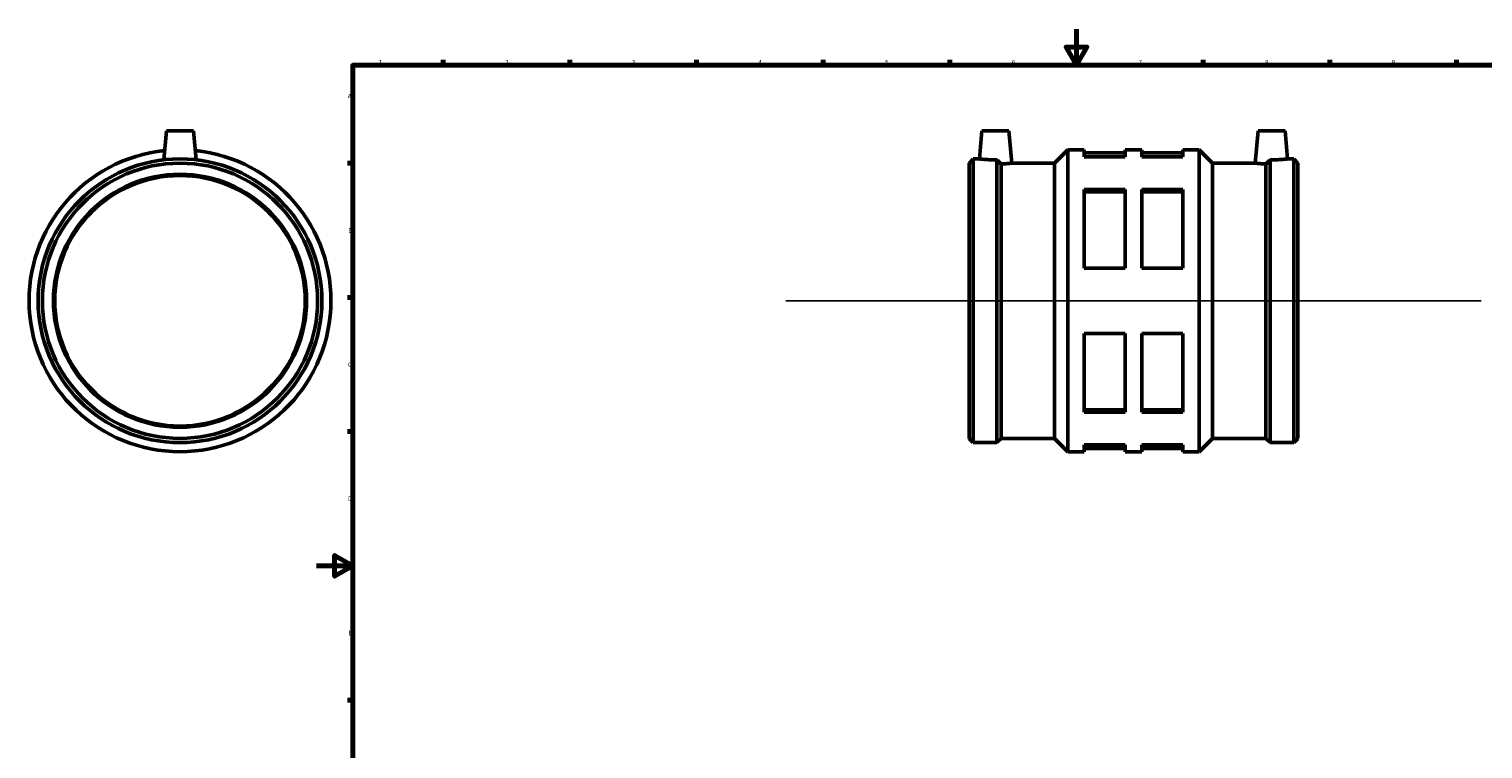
# Model space of a CAD drawing. Header units: millimetres. Extents: x -159 to 1082, y -211 to 1241.
# Tile 3 of 6: x -159 to 645, y 196 to 594. Entities that reach past the tile are written whole.
import ezdxf

# ---------------------------------------------------------------- set-up
doc = ezdxf.new("R2010")
doc.units = ezdxf.units.MM
for name, color, linetype, lineweight in [('Border (ISO)', 7, 'Continuous', 70), ('Sketch Geometry (ISO)', 7, 'Continuous', 25), ('Visible (ISO)', 7, 'Continuous', 50)]:
    doc.layers.add(name, color=color, linetype=linetype, lineweight=lineweight)
doc.styles.add('Note Text (ISO)', font='tahoma.ttf')

# ---------------------------------------------------------------- blocks, each defined once
blk = doc.blocks.new('Borders Default Border')
at = {"layer": 'Border (ISO)'}
for p, q in [((70.08, 574), (70.08, 576.9)), ((140.17, 574), (140.17, 576.9)), ((210.25, 574), (210.25, 576.9)), ((280.33, 574), (280.33, 576.9)), ((350.42, 574), (350.42, 576.9)), ((490.58, 574), (490.58, 576.9)), ((560.67, 574), (560.67, 576.9)), ((630.75, 574), (630.75, 576.9)), ((20, 519.75), (17.1, 519.75)), ((20, 445.5), (17.1, 445.5)), ((20, 371.25), (17.1, 371.25)), ((20, 222.75), (17.1, 222.75))]:
    blk.add_line(p, q, dxfattribs=at)
at = {"layer": 'Border (ISO)', "flags": 128}
for points in [[(420.5, 594), (420.5, 574), (414.73, 584), (426.27, 584), (420.5, 574)], [(20, 20), (20, 574), (821, 574), (821, 20), (20, 20)], [(0, 297), (20, 297), (10, 302.77), (10, 291.23), (20, 297)]]:
    blk.add_lwpolyline(points, dxfattribs=at)
at = {"layer": 'Border (ISO)', "color": 232, "true_color": 0xca0064, "char_height": 2.5, "attachment_point": 7, "style": 'Note Text (ISO)'}
for s, insert in [('1', (34.48, 574.4)), ('2', (104.37, 574.4)), ('3', (174.43, 574.35)), ('4', (244.42, 574.4)), ('5', (314.64, 574.35)), ('6', (384.66, 574.35)), ('7', (454.77, 574.4)), ('8', (524.81, 574.34)), ('9', (594.88, 574.35)), ('A', (17.29, 555.62)), ('B', (17.59, 481.37)), ('C', (17.43, 407.08)), ('D', (17.43, 332.88)), ('E', (17.64, 258.63))]:
    blk.add_mtext(s, dxfattribs=dict(at, insert=insert))

msp = doc.modelspace()

# ---------------------------------------------------------------- linework, layer by layer
at = {"layer": 'Sketch Geometry (ISO)'}
msp.add_line((259.631, 443.677), (644.431, 443.677), dxfattribs=at)
at = {"layer": 'Visible (ISO)'}
for p, q in [((-83.041, 537.677), (-84.443, 521.661)), ((-68.041, 537.677), (-83.041, 537.677)), ((-68.041, 537.677), (-66.64, 521.661)), ((368.091, 537.677), (366.734, 522.167)), ((368.091, 537.677), (383.091, 537.677)), ((383.091, 537.677), (384.654, 519.813)), ((520.971, 537.677), (519.408, 519.813)), ((535.971, 537.677), (520.971, 537.677)), ((535.971, 537.677), (537.328, 522.167)), ((408.267, 519.813), (415.631, 527.177)), ((415.631, 360.177), (415.631, 527.177)), ((415.631, 527.177), (424.731, 527.177)), ((424.731, 527.177), (424.731, 523.313)), ((424.731, 525.507), (447.481, 525.507)), ((447.481, 523.313), (424.731, 523.313)), ((447.481, 523.313), (447.481, 527.177)), ((447.481, 527.177), (456.581, 527.177)), ((456.581, 527.177), (456.581, 523.313)), ((456.581, 525.507), (479.331, 525.507)), ((479.331, 523.313), (456.581, 523.313)), ((479.331, 523.313), (479.331, 527.177)), ((479.331, 527.177), (488.431, 527.177)), ((488.431, 360.177), (488.431, 527.177)), ((495.796, 519.813), (488.431, 527.177)), ((361.031, 519.813), (363.386, 522.167)), ((361.031, 367.542), (361.031, 519.813)), ((363.386, 365.187), (363.386, 522.167)), ((363.386, 522.167), (366.734, 522.167)), ((376.477, 365.187), (376.477, 521.666)), ((378.831, 367.542), (378.831, 519.336)), ((384.654, 519.813), (408.267, 519.813)), ((408.267, 367.542), (408.267, 519.813)), ((495.796, 367.542), (495.796, 519.813)), ((495.796, 519.813), (519.408, 519.813)), ((525.231, 367.542), (525.231, 519.336)), ((527.586, 365.187), (527.586, 521.666)), ((537.328, 522.167), (540.677, 522.167)), ((540.677, 365.187), (540.677, 522.167)), ((543.031, 519.813), (540.677, 522.167)), ((543.031, 367.542), (543.031, 519.813)), ((424.731, 505.24), (424.731, 461.75)), ((424.731, 505.24), (447.481, 505.24)), ((424.731, 504.009), (447.481, 504.009)), ((447.481, 461.75), (447.481, 505.24)), ((456.581, 505.24), (456.581, 461.75)), ((456.581, 505.24), (479.331, 505.24)), ((456.581, 504.009), (479.331, 504.009)), ((479.331, 461.75), (479.331, 505.24)), ((447.481, 461.75), (424.731, 461.75)), ((479.331, 461.75), (456.581, 461.75)), ((424.731, 425.605), (424.731, 382.115)), ((424.731, 425.605), (447.481, 425.605)), ((447.481, 382.115), (447.481, 425.605)), ((456.581, 425.605), (456.581, 382.115)), ((456.581, 425.605), (479.331, 425.605)), ((479.331, 382.115), (479.331, 425.605)), ((424.731, 383.346), (447.481, 383.346)), ((447.481, 382.115), (424.731, 382.115)), ((456.581, 383.346), (479.331, 383.346)), ((479.331, 382.115), (456.581, 382.115)), ((361.031, 367.542), (363.386, 365.187)), ((363.386, 365.187), (376.477, 365.187)), ((378.831, 367.542), (376.477, 365.187)), ((378.831, 367.542), (408.267, 367.542)), ((408.267, 367.542), (415.631, 360.177)), ((424.731, 364.042), (424.731, 360.177)), ((424.731, 364.042), (447.481, 364.042)), ((447.481, 360.177), (447.481, 364.042)), ((456.581, 364.042), (456.581, 360.177)), ((456.581, 364.042), (479.331, 364.042)), ((479.331, 360.177), (479.331, 364.042)), ((495.796, 367.542), (488.431, 360.177)), ((495.796, 367.542), (525.231, 367.542)), ((525.231, 367.542), (527.586, 365.187)), ((527.586, 365.187), (540.677, 365.187)), ((543.031, 367.542), (540.677, 365.187)), ((415.631, 360.177), (424.731, 360.177)), ((424.731, 361.847), (447.481, 361.847)), ((447.481, 360.177), (456.581, 360.177)), ((456.581, 361.847), (479.331, 361.847)), ((479.331, 360.177), (488.431, 360.177))]:
    msp.add_line(p, q, dxfattribs=at)
for radius in [78.49, 76.135, 70, 69.3]:
    msp.add_circle((-75.541, 443.677), radius, dxfattribs=at)
msp.add_arc((-75.541, 443.677), 83.5, 95.812407, 84.187593, dxfattribs=at)
for points, knots in [([(376.477, 521.666), (376.178, 521.663), (375.882, 521.661), (374.475, 521.661), (373.285, 521.688), (371.1, 521.784), (370.104, 521.852), (368.535, 521.979), (367.856, 522.046), (366.956, 522.141), (366.734, 522.167), (366.734, 522.167)], [-2.7655207, -2.7655207, -2.7655207, -2.7655207, -2.6781947, -2.6781947, -2.3432273, -2.3432273, -2.0082598, -2.0082598, -1.6736786, -1.6736786, -1.3390974, -1.3390974, -1.3390974, -1.3390974]), ([(378.831, 519.336), (378.335, 519.819), (377.843, 520.304), (377.077, 521.064), (376.779, 521.363), (376.477, 521.666)], [2.71634074, 2.71634074, 2.71634074, 2.71634074, 2.91686877, 2.91686877, 3.04108384, 3.04108384, 3.04108384, 3.04108384]), ([(384.654, 519.813), (384.654, 519.813), (384.428, 519.784), (383.507, 519.682), (382.812, 519.609), (381.207, 519.472), (380.188, 519.398), (378.991, 519.343), (378.911, 519.339), (378.831, 519.336)], [1.3705807, 1.3705807, 1.3705807, 1.3705807, 1.7130168, 1.7130168, 2.0554529, 2.0554529, 2.3983072, 2.3983072, 2.4225457, 2.4225457, 2.4225457, 2.4225457]), ([(525.231, 519.336), (525.151, 519.339), (525.072, 519.343), (523.875, 519.398), (522.856, 519.472), (521.25, 519.609), (520.556, 519.682), (519.635, 519.784), (519.408, 519.813), (519.408, 519.813)], [0.3186157, 0.3186157, 0.3186157, 0.3186157, 0.3428543, 0.3428543, 0.6857086, 0.6857086, 1.0281447, 1.0281447, 1.3705807, 1.3705807, 1.3705807, 1.3705807]), ([(527.586, 521.666), (527.284, 521.363), (526.985, 521.064), (526.22, 520.304), (525.728, 519.819), (525.231, 519.336)], [3.45975664, 3.45975664, 3.45975664, 3.45975664, 3.58397171, 3.58397171, 3.78449974, 3.78449974, 3.78449974, 3.78449974]), ([(537.328, 522.167), (537.328, 522.167), (537.107, 522.141), (536.207, 522.046), (535.528, 521.979), (533.958, 521.852), (532.963, 521.784), (530.777, 521.688), (529.588, 521.661), (528.471, 521.661), (528.18, 521.661), (527.884, 521.663), (527.586, 521.666)], [-1.3390974, -1.3390974, -1.3390974, -1.3390974, -1.0045161, -1.0045161, -0.6699349, -0.6699349, -0.3349675, -0.3349675, 0, 0, 0, 0.087326, 0.087326, 0.087326, 0.087326])]:
    msp.add_open_spline(points, degree=3, knots=knots, dxfattribs=at)

# ---------------------------------------------------------------- block references
msp.add_blockref('Borders Default Border', (0, 0))

doc.saveas('drawing.dxf')
